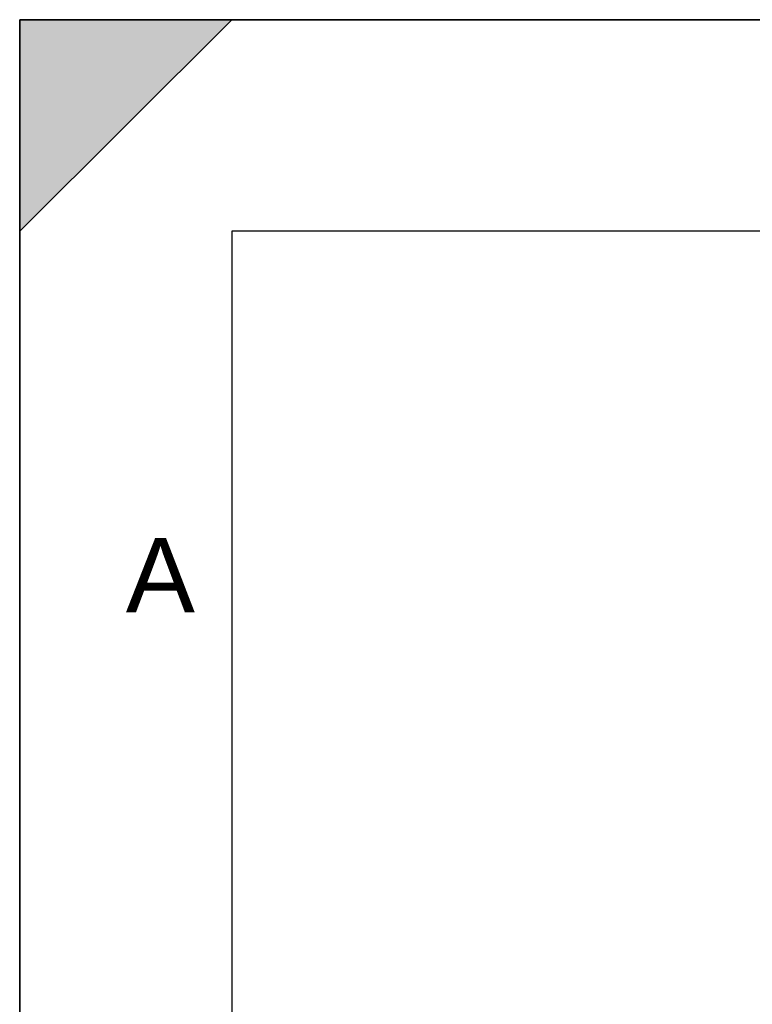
# Model space of a CAD drawing. Header units: millimetres. Extents: x 0 to 297, y 0 to 210.
# Tile 5 of 23: x 0 to 35, y 163 to 210. Entities that reach past the tile are written whole.
import ezdxf

# ---------------------------------------------------------------- set-up
doc = ezdxf.new("R2010")
doc.units = ezdxf.units.MM
doc.header["$LTSCALE"] = 16.335
doc.layers.get('0').update_dxf_attribs({"linetype": 'CONTINUOUS'})
doc.styles.add('TEXTSTYLE_2', font='arial.ttf')

# ---------------------------------------------------------------- blocks, each defined once
blk = doc.blocks.new('MARGEA4_BL0', base_point=(148.514, 105.014))
at = {"color": 7, "linetype": 'Continuous'}
for p, q in [((297.014, 210.014), (0.014, 210.014)), ((0.014, 0.014), (0.014, 210.014)), ((0.014, 200.014), (10.014, 210.014)), ((10.014, 210.014), (0.014, 210.014)), ((0.014, 210.014), (0.014, 200.014)), ((0.014, 0.014), (0.014, 210.014)), ((0.014, 210.014), (0.014, 0.014)), ((0.014, 200.014), (10.014, 210.014)), ((287.014, 200.014), (10.014, 200.014)), ((10.014, 200.014), (10.014, 10.014))]:
    blk.add_line(p, q, dxfattribs=at)
blk.add_solid([(0.014, 200.014), (10.014, 210.014), (0.014, 210.014)], dxfattribs=at)
at = {"color": 5, "linetype": 'Continuous', "style": 'TEXTSTYLE_2', "oblique": 0}
blk.add_text('A', height=3.5, dxfattribs=at).set_placement((5.014, 182.014))

msp = doc.modelspace()

# ---------------------------------------------------------------- linework, layer by layer
at = {"color": 7, "linetype": 'Continuous'}
for p, q in [((0, 0), (0, 210)), ((0, 210), (297, 210))]:
    msp.add_line(p, q, dxfattribs=at)

# ---------------------------------------------------------------- block references
at = {"color": 2, "linetype": 'Continuous'}
msp.add_blockref('MARGEA4_BL0', (148.514, 105.014), dxfattribs=at)

doc.saveas('drawing.dxf')
